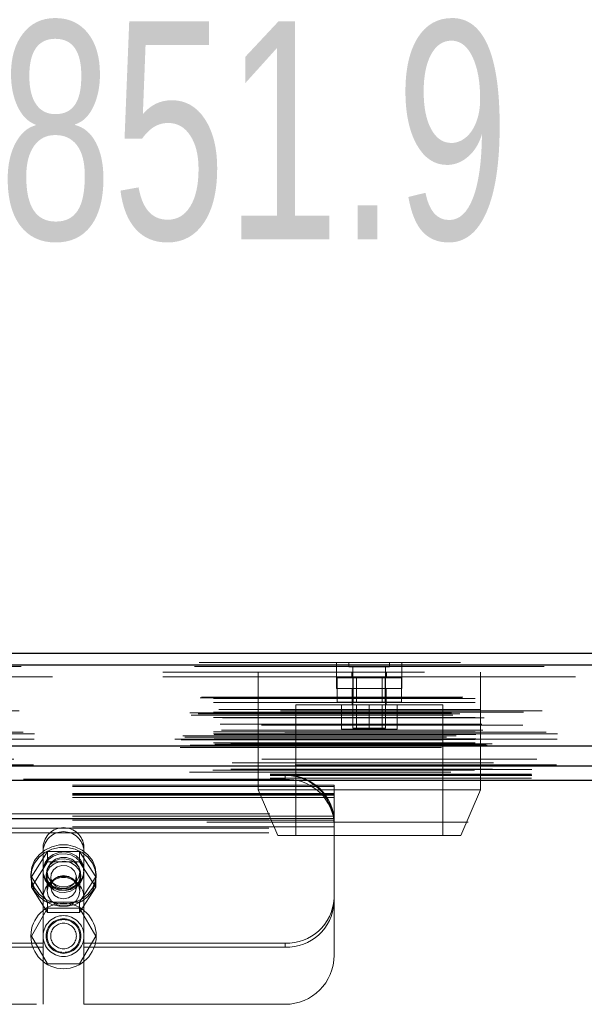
# Model space of a CAD drawing. Header units: inches. Extents: x 0.2 to 10.8, y 0.2 to 8.2.
# Tile 20 of 171: x 3.784 to 4, y 2.125 to 2.502. Entities that reach past the tile are written whole.
import ezdxf

# ---------------------------------------------------------------- set-up
doc = ezdxf.new("R2010")
doc.units = ezdxf.units.IN
doc.header["$MEASUREMENT"] = 0
doc.linetypes.add('HIDDEN', pattern=[0.07500000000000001, 0.05, -0.025])
doc.layers.add('DIMENSIONS', color=140, linetype='Continuous')
doc.layers.add('SLD-0', color=179, linetype='Continuous')
doc.styles.add('SLDTEXTSTYLE0', font='TXT', dxfattribs={"width": 0.7})
doc.dimstyles.new('SLDDIMSTYLE0', dxfattribs={"dimtxt": 0.0849609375, "dimasz": 0.13, "dimexe": 0, "dimexo": 0.0625, "dimgap": 0.021240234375, "dimtad": 0, "dimtih": 1, "dimtoh": 1, "dimlfac": 20, "dimrnd": 1e-09, "dimzin": 12, "dimdsep": 46, "dimtxsty": 'SLDTEXTSTYLE0', "dimsah": 1, "dimcen": 0.09, "dimadec": 0, "dimazin": 3, "dimtfac": 1, "dimtofl": 0, "dimtmove": 0, "dimatfit": 3, "dimfxl": 0, "dimfrac": 2, "dimtolj": 1, "dimtzin": 12, "dimarcsym": 0})

# ---------------------------------------------------------------- blocks, each defined once
blk = doc.blocks.new('_D_29')
at = {"layer": 'DIMENSIONS'}
for p, q in [((3.078871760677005, 2.260963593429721), (3.078871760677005, 2.65352070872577)), ((4.755771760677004, 2.260963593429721), (4.755771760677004, 2.65352070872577)), ((3.078871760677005, 2.52852070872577), (3.660557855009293, 2.52852070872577)), ((3.775690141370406, 2.528520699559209), (3.747160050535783, 2.528520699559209)), ((3.747160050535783, 2.528520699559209), (3.747160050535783, 2.393489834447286)), ((4.098838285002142, 2.528520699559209), (4.127368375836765, 2.528520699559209)), ((4.127368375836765, 2.528520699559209), (4.127368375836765, 2.393489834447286)), ((4.755771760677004, 2.52852070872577), (4.213970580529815, 2.52852070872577)), ((3.747160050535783, 2.393489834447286), (3.775690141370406, 2.393489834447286)), ((4.127368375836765, 2.393489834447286), (4.098838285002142, 2.393489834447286))]:
    blk.add_line(p, q, dxfattribs=at)
for points in [[(3.078871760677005, 2.52852070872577), (3.208871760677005, 2.50852070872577), (3.208871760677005, 2.54852070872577)], [(4.755771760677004, 2.52852070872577), (4.625771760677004, 2.54852070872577), (4.625771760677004, 2.50852070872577)]]:
    blk.add_solid(points, dxfattribs=at)
at = {"layer": 'DIMENSIONS', "char_height": 0.08333333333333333, "attachment_point": 1, "style": 'SLDTEXTSTYLE0'}
for s, insert in [('33.54', (3.775690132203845, 2.654963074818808)), ('851.9', (3.775690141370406, 2.500912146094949))]:
    blk.add_mtext(s, dxfattribs=dict(at, insert=insert))

msp = doc.modelspace()

# ---------------------------------------------------------------- linework, layer by layer
at = {"layer": 'SLD-0', "linetype": 'Continuous', "lineweight": 25}
for p, q in [((3.052228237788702, 2.259420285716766), (4.782407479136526, 2.259420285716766)), ((3.050461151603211, 2.254957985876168), (4.784174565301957, 2.254957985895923)), ((3.045010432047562, 2.224045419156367), (4.789625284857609, 2.224045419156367)), ((3.079467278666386, 2.216363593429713), (4.755176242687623, 2.216363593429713)), ((3.079467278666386, 2.210963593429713), (4.755176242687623, 2.210963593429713))]:
    msp.add_line(p, q, dxfattribs=at)
at = {"layer": 'SLD-0', "linetype": 'HIDDEN', "lineweight": 18}
for p, q in [((4.784174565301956, 2.254957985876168), (3.05046115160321, 2.254957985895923)), ((3.050461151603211, 2.254332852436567), (4.784174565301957, 2.254332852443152)), ((4.784174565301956, 2.254332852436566), (3.05046115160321, 2.254332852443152)), ((3.052228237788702, 2.255820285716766), (4.782407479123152, 2.255820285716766)), ((3.904834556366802, 2.255820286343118), (3.904834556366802, 2.252220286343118)), ((3.909505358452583, 2.255820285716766), (3.909505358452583, 2.254257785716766)), ((3.909505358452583, 2.254257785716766), (3.925130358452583, 2.254257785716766)), ((3.911067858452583, 2.254257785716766), (3.911067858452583, 2.230820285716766)), ((3.923567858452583, 2.230820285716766), (3.923567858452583, 2.254257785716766)), ((3.925130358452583, 2.254257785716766), (3.925130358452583, 2.255820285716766)), ((3.929834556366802, 2.252220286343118), (3.929834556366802, 2.255820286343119)), ((4.738459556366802, 2.252220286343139), (3.096209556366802, 2.252220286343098)), ((3.096209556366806, 2.250420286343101), (4.738459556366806, 2.250420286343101)), ((3.096209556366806, 2.250420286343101), (4.738459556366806, 2.250420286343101)), ((4.738459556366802, 2.250420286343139), (3.096209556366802, 2.250420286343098)), ((4.738459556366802, 2.250420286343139), (3.096209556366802, 2.250420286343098)), ((3.874817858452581, 2.252220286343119), (3.874817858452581, 2.207220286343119)), ((3.904817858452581, 2.252220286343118), (3.904817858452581, 2.245970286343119)), ((3.910692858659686, 2.252220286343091), (3.910692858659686, 2.249970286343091)), ((3.923942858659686, 2.249970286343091), (3.923942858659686, 2.252220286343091)), ((3.929817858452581, 2.245970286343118), (3.929817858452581, 2.252220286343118)), ((3.959817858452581, 2.207220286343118), (3.959817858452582, 2.252220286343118)), ((3.904817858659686, 2.249970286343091), (3.929817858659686, 2.249970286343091)), ((3.905020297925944, 2.249970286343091), (3.905020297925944, 2.240720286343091)), ((3.911169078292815, 2.249970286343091), (3.911169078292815, 2.240720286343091)), ((3.912420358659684, 2.249970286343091), (3.912420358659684, 2.240720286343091)), ((3.922215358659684, 2.240720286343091), (3.922215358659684, 2.249970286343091)), ((3.923466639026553, 2.249970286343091), (3.923466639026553, 2.240720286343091)), ((3.929615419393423, 2.249970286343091), (3.929615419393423, 2.240720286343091)), ((3.053165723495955, 2.242587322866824), (4.781469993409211, 2.242587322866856)), ((3.904817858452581, 2.245970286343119), (3.917317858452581, 2.245970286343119)), ((3.910817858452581, 2.245970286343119), (3.910817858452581, 2.239720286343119)), ((3.917317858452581, 2.245970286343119), (3.929817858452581, 2.245970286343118)), ((3.923817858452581, 2.239720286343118), (3.923817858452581, 2.245970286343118)), ((3.052727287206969, 2.242327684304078), (4.781908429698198, 2.2423276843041)), ((3.057796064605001, 2.242087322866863), (4.776839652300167, 2.242087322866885)), ((3.057796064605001, 2.242087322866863), (4.776839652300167, 2.242087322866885)), ((3.057796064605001, 2.24056777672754), (4.776839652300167, 2.240567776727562)), ((3.945442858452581, 2.239720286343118), (3.889192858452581, 2.239720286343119)), ((3.889192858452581, 2.239720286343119), (3.889192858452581, 2.189720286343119)), ((3.905020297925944, 2.240720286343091), (3.911169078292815, 2.240720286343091)), ((3.906684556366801, 2.23972028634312), (3.906684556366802, 2.23047028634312)), ((3.911169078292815, 2.240720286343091), (3.923466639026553, 2.240720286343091)), ((3.912437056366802, 2.23972028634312), (3.912437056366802, 2.23047028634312)), ((3.917334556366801, 2.23972028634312), (3.917334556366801, 2.23047028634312)), ((3.922232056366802, 2.230470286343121), (3.922232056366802, 2.23972028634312)), ((3.923466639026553, 2.240720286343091), (3.929615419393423, 2.240720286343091)), ((3.927984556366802, 2.23972028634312), (3.927984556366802, 2.230470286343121)), ((3.945442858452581, 2.189720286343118), (3.945442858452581, 2.239720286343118)), ((3.048764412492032, 2.236668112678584), (4.785871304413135, 2.236668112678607)), ((3.049231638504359, 2.235792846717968), (4.785398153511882, 2.23579284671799)), ((4.78345008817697, 2.237369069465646), (3.051184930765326, 2.237369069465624)), ((3.051945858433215, 2.236317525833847), (4.782689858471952, 2.236317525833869)), ((3.057796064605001, 2.236946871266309), (4.776839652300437, 2.236946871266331)), ((4.776280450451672, 2.236951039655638), (3.058347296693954, 2.236951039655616)), ((3.05981564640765, 2.237982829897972), (4.774820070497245, 2.237982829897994)), ((3.057796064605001, 2.234879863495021), (4.776839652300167, 2.234879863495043)), ((4.77609620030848, 2.231880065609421), (3.058539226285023, 2.2318800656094)), ((3.060373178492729, 2.232285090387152), (4.774262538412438, 2.232285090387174)), ((3.060373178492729, 2.232285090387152), (4.774262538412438, 2.232285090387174)), ((3.061254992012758, 2.234689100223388), (4.773375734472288, 2.234689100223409)), ((3.046026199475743, 2.227863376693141), (4.788609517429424, 2.227863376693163)), ((4.78501769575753, 2.229303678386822), (3.049617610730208, 2.229303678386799)), ((3.050554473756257, 2.227881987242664), (4.78408124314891, 2.227881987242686)), ((3.057796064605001, 2.229377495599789), (4.776839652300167, 2.229377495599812)), ((3.057796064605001, 2.228673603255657), (4.776839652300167, 2.228673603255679)), ((3.058046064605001, 2.228423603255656), (4.776589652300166, 2.228423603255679)), ((3.060799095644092, 2.230046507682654), (4.773834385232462, 2.230046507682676)), ((3.089365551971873, 2.228673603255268), (4.776839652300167, 2.228673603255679)), ((3.906684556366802, 2.23047028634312), (3.917334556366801, 2.23047028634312)), ((3.911067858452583, 2.230820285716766), (3.923567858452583, 2.230820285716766)), ((3.917334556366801, 2.23047028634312), (3.927984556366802, 2.230470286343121)), ((3.042985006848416, 2.226580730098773), (4.791650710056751, 2.226580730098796)), ((3.042985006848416, 2.226580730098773), (4.791650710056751, 2.226580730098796)), ((3.045412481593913, 2.226325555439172), (4.789223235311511, 2.226325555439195)), ((4.789169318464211, 2.226631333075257), (3.045466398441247, 2.226631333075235)), ((3.046817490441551, 2.227293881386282), (4.787817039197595, 2.227293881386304)), ((3.048276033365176, 2.224000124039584), (4.786359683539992, 2.224000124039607)), ((3.048401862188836, 2.223984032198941), (4.786233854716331, 2.223984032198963)), ((3.048854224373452, 2.224271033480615), (4.785781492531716, 2.224271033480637)), ((3.048854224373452, 2.224271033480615), (4.785781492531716, 2.224271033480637)), ((3.057796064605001, 2.226423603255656), (4.776839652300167, 2.226423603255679)), ((3.057796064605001, 2.226423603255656), (4.776839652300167, 2.226423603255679)), ((3.057796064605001, 2.225179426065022), (4.776839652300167, 2.225179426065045)), ((3.057796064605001, 2.225179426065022), (4.776839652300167, 2.225179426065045)), ((3.058046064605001, 2.226673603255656), (4.776589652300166, 2.226673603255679)), ((3.058296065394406, 2.224673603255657), (4.776339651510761, 2.224673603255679)), ((3.058296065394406, 2.224673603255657), (4.776339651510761, 2.224673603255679)), ((3.061943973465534, 2.224631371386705), (4.772691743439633, 2.224631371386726)), ((3.061943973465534, 2.224631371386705), (4.772691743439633, 2.224631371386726)), ((3.062407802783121, 2.224303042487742), (4.772227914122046, 2.224303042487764)), ((3.062407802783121, 2.224303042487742), (4.772227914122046, 2.224303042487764)), ((4.764359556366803, 2.22482028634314), (3.070309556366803, 2.224820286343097)), ((3.04501043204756, 2.223420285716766), (4.789625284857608, 2.223420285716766)), ((3.064862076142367, 2.217587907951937), (4.7697736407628, 2.217587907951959)), ((3.057523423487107, 2.214677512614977), (4.777112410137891, 2.214677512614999)), ((3.064424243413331, 2.21511177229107), (4.770197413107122, 2.215111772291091)), ((3.079421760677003, 2.213245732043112), (4.755221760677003, 2.213245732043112)), ((3.079467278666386, 2.214934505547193), (4.755176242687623, 2.214934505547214)), ((3.079467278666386, 2.212763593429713), (4.755176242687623, 2.212763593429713)), ((3.885121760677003, 2.211242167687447), (3.885121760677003, 2.212763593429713)), ((3.079421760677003, 2.211724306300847), (4.755221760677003, 2.211724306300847)), ((3.079467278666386, 2.210963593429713), (4.755176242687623, 2.210963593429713)), ((3.079467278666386, 2.210963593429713), (4.755176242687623, 2.210963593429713)), ((3.079467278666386, 2.210963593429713), (4.755176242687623, 2.210963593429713)), ((3.079467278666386, 2.210963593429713), (4.755176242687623, 2.210963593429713)), ((3.079467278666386, 2.210963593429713), (4.755176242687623, 2.210963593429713)), ((3.903871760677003, 2.208981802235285), (3.578871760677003, 2.208981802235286)), ((3.885121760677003, 2.211242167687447), (3.597621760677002, 2.211242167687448)), ((3.903871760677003, 2.208475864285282), (3.903871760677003, 2.208981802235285)), ((3.903871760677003, 2.208475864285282), (3.578871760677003, 2.208475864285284)), ((3.903871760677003, 2.205863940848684), (3.578871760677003, 2.205863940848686)), ((3.903871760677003, 2.205381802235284), (3.578871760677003, 2.205381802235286)), ((3.903871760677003, 2.205213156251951), (3.578871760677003, 2.205213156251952)), ((3.959817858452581, 2.207220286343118), (3.874817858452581, 2.207220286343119)), ((3.874817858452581, 2.207220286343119), (3.882317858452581, 2.189720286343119)), ((3.903871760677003, 2.19630445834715), (3.903871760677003, 2.208475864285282)), ((3.952317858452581, 2.189720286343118), (3.959817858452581, 2.207220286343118)), ((3.903871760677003, 2.204342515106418), (3.578871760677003, 2.204342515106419)), ((3.579303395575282, 2.198013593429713), (3.903440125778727, 2.198013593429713)), ((3.579303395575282, 2.198013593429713), (3.903440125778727, 2.198013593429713)), ((4.755176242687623, 2.194863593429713), (3.079467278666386, 2.194863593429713)), ((3.903871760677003, 2.19630445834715), (3.578871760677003, 2.196304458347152)), ((3.578871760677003, 2.196135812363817), (3.903871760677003, 2.196135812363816)), ((3.903807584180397, 2.197175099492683), (3.578935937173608, 2.197175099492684)), ((3.903807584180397, 2.195653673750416), (3.578935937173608, 2.195653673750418)), ((3.579001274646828, 2.196213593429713), (3.903742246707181, 2.196213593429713)), ((3.903871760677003, 2.196144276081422), (3.903871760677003, 2.19630445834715)), ((3.903871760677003, 2.196144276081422), (3.903871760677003, 2.194344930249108)), ((3.903871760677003, 2.194344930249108), (3.903871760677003, 2.194013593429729)), ((3.903871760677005, 2.194013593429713), (3.903871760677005, 2.190813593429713)), ((3.903871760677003, 2.193041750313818), (3.578871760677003, 2.19304175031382)), ((3.578871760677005, 2.192613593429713), (3.903871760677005, 2.192613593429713)), ((3.578871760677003, 2.192535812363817), (3.903871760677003, 2.192535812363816)), ((3.578871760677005, 2.190813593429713), (3.903871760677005, 2.190813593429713)), ((3.578871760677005, 2.190813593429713), (3.903871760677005, 2.190813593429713)), ((3.903871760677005, 2.190813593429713), (3.903871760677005, 2.144013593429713)), ((3.952317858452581, 2.189720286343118), (3.882317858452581, 2.189720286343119)), ((3.788124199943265, 2.173951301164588), (3.794272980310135, 2.183603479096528)), ((3.792609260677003, 2.185494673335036), (3.792609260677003, 2.183973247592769)), ((3.792609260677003, 2.16588859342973), (3.792609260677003, 2.183973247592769)), ((3.794272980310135, 2.183603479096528), (3.794272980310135, 2.179694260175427)), ((3.794272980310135, 2.183603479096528), (3.806570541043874, 2.183603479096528)), ((3.806570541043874, 2.183603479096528), (3.806570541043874, 2.179694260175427)), ((3.806570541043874, 2.183603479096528), (3.812719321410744, 2.173951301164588)), ((3.808234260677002, 2.185494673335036), (3.808234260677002, 2.183973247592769)), ((3.808234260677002, 2.16588859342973), (3.808234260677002, 2.183973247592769)), ((3.788124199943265, 2.170042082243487), (3.794272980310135, 2.179694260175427)), ((3.794272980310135, 2.179694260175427), (3.806570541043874, 2.179694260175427)), ((3.806570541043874, 2.179694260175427), (3.812719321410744, 2.170042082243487)), ((3.787921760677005, 2.174902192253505), (3.787921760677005, 2.173951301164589)), ((3.793796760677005, 2.174902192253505), (3.793796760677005, 2.173951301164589)), ((3.794171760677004, 2.1757632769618), (3.794171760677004, 2.168499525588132)), ((3.806671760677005, 2.168499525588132), (3.806671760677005, 2.1757632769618)), ((3.807046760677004, 2.173951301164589), (3.807046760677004, 2.174902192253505)), ((3.812921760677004, 2.173951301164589), (3.812921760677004, 2.174902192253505)), ((3.788124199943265, 2.173951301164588), (3.788124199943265, 2.170042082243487)), ((3.794272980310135, 2.164299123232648), (3.788124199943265, 2.173951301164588)), ((3.795524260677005, 2.173951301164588), (3.795524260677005, 2.170042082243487)), ((3.805319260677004, 2.170042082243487), (3.805319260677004, 2.173951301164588)), ((3.812719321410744, 2.173951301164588), (3.806570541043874, 2.164299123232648)), ((3.812719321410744, 2.173951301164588), (3.812719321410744, 2.170042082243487)), ((3.794272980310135, 2.160389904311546), (3.788124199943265, 2.170042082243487)), ((3.812719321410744, 2.170042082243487), (3.806570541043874, 2.160389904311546)), ((3.792609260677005, 2.165888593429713), (3.792609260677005, 2.125263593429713)), ((3.806570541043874, 2.164299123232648), (3.794272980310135, 2.164299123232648)), ((3.794272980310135, 2.164299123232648), (3.794272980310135, 2.160389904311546)), ((3.806570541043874, 2.164299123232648), (3.806570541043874, 2.160389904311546)), ((3.808234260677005, 2.165888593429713), (3.808234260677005, 2.125263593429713)), ((3.794272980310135, 2.162013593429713), (3.788124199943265, 2.151363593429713)), ((3.806570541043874, 2.162013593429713), (3.794272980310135, 2.162013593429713)), ((3.806570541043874, 2.160389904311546), (3.794272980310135, 2.160389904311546)), ((3.812719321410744, 2.151363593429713), (3.806570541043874, 2.162013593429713)), ((3.792609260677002, 2.148675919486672), (3.690134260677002, 2.148675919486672)), ((3.788124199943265, 2.151363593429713), (3.794272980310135, 2.140713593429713)), ((3.806570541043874, 2.140713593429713), (3.812719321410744, 2.151363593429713)), ((3.885121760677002, 2.148675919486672), (3.808234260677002, 2.148675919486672)), ((3.885121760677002, 2.148675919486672), (3.885121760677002, 2.147154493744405)), ((3.792609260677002, 2.147154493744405), (3.690134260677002, 2.147154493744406)), ((3.885121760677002, 2.147154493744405), (3.808234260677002, 2.147154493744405)), ((3.794272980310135, 2.140713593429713), (3.806570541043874, 2.140713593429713)), ((3.690134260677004, 2.125263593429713), (3.792609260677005, 2.125263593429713)), ((3.808234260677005, 2.125263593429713), (3.885121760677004, 2.125263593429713))]:
    msp.add_line(p, q, dxfattribs=at)
at = {"layer": 'SLD-0', "linetype": 'HIDDEN', "lineweight": 18, "flags": 128}
for points in [[(4.788989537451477, 2.216825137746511), (3.880757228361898, 2.216825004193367), (3.045642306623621, 2.216825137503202)], [(4.788988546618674, 2.216825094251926), (3.988493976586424, 2.216823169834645), (3.04564308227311, 2.216825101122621)], [(4.781469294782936, 2.218949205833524), (3.931233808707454, 2.218949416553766), (3.053170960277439, 2.218949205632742)], [(4.776207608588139, 2.218960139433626), (3.931233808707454, 2.218960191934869), (3.058427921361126, 2.218960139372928)], [(3.048568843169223, 2.214007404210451), (3.903392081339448, 2.214006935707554), (4.786072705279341, 2.214007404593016)], [(3.06443904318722, 2.215111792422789), (3.903398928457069, 2.21511223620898), (4.770212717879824, 2.215111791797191)], [(3.079467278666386, 2.212872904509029), (3.903392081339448, 2.21287266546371), (4.755176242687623, 2.212872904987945)], [(3.787921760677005, 2.174902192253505), (3.788284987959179, 2.17219102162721), (3.78935356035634, 2.16963741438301), (3.791065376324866, 2.167389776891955), (3.793320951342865, 2.165578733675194), (3.795989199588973, 2.164309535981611), (3.798915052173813, 2.163655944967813), (3.801928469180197, 2.163655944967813), (3.804854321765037, 2.164309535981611), (3.807522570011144, 2.165578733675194), (3.809778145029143, 2.167389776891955), (3.81148996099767, 2.16963741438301), (3.81255853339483, 2.17219102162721), (3.812921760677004, 2.174902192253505), (3.81255853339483, 2.177613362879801), (3.81148996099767, 2.180166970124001), (3.809778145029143, 2.182414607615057), (3.807522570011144, 2.184225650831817), (3.804854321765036, 2.1854948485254), (3.801928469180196, 2.186148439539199), (3.798915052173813, 2.186148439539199), (3.795989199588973, 2.1854948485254), (3.793320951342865, 2.184225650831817), (3.791065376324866, 2.182414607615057), (3.789353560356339, 2.180166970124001), (3.788284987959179, 2.177613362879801), (3.787921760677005, 2.174902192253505)], [(3.787921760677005, 2.173951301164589), (3.788284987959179, 2.171240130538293), (3.78935356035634, 2.168686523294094), (3.791065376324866, 2.166438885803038), (3.793320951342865, 2.164627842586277), (3.795989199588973, 2.163358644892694), (3.798915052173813, 2.162705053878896), (3.801928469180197, 2.162705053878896), (3.804854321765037, 2.163358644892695), (3.807522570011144, 2.164627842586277), (3.809778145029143, 2.166438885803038), (3.81148996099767, 2.168686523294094), (3.81255853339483, 2.171240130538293), (3.812921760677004, 2.173951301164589), (3.81255853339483, 2.176662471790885), (3.81148996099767, 2.179216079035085), (3.809778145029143, 2.18146371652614), (3.807522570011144, 2.183274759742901), (3.804854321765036, 2.184543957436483), (3.801928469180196, 2.185197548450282), (3.798915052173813, 2.185197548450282), (3.795989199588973, 2.184543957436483), (3.793320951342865, 2.183274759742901), (3.791065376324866, 2.18146371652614), (3.789353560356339, 2.179216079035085), (3.788284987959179, 2.176662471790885), (3.787921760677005, 2.173951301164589)], [(3.808234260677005, 2.17642361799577), (3.807887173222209, 2.174336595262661), (3.806876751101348, 2.172435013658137), (3.805292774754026, 2.170887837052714), (3.803275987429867, 2.169832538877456), (3.801005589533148, 2.169362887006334), (3.798683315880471, 2.169520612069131), (3.796515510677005, 2.170291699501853), (3.794694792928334, 2.17160763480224), (3.793382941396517, 2.173351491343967), (3.792696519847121, 2.175368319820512), (3.792696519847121, 2.177478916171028), (3.793382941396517, 2.179495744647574), (3.794694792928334, 2.1812396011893), (3.796515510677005, 2.182555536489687), (3.798683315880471, 2.183326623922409), (3.801005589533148, 2.183484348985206), (3.803275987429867, 2.183014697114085), (3.805292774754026, 2.181959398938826), (3.806876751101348, 2.180412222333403), (3.807887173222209, 2.178510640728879), (3.808234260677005, 2.17642361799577)], [(3.808234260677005, 2.1757632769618), (3.807887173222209, 2.173676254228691), (3.806876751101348, 2.171774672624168), (3.805292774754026, 2.170227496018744), (3.803275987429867, 2.169172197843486), (3.801005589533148, 2.168702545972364), (3.798683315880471, 2.168860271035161), (3.796515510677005, 2.169631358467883), (3.794694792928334, 2.170947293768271), (3.793382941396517, 2.172691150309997), (3.792696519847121, 2.174707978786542), (3.792696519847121, 2.176818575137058), (3.793382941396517, 2.178835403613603), (3.794694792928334, 2.18057926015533), (3.796515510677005, 2.181895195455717), (3.798683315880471, 2.182666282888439), (3.801005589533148, 2.182824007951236), (3.803275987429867, 2.182354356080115), (3.805292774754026, 2.181299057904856), (3.806876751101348, 2.179751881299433), (3.807887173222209, 2.177850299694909), (3.808234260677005, 2.1757632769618)], [(3.793796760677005, 2.174902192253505), (3.794155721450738, 2.172952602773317), (3.795193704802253, 2.171214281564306), (3.796798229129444, 2.169875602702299), (3.798795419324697, 2.169081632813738), (3.800968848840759, 2.168918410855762), (3.80308299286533, 2.169403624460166), (3.804908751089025, 2.170484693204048), (3.806248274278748, 2.172044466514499), (3.806956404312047, 2.173913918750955), (3.806956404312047, 2.175890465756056), (3.806248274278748, 2.177759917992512), (3.804908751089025, 2.179319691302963), (3.80308299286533, 2.180400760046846), (3.800968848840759, 2.180885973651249), (3.798795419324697, 2.180722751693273), (3.796798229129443, 2.179928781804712), (3.795193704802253, 2.178590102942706), (3.794155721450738, 2.176851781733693), (3.793796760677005, 2.174902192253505)], [(3.793796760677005, 2.173951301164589), (3.794155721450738, 2.172001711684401), (3.795193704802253, 2.170263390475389), (3.796798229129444, 2.168924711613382), (3.798795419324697, 2.168130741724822), (3.800968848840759, 2.167967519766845), (3.80308299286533, 2.168452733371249), (3.804908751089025, 2.169533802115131), (3.806248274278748, 2.171093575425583), (3.806956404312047, 2.172963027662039), (3.806956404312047, 2.174939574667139), (3.806248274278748, 2.176809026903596), (3.804908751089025, 2.178368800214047), (3.80308299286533, 2.179449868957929), (3.800968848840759, 2.179935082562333), (3.798795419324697, 2.179771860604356), (3.796798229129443, 2.178977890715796), (3.795193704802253, 2.177639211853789), (3.794155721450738, 2.175900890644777), (3.793796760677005, 2.173951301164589)], [(3.806671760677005, 2.1757632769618), (3.806294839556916, 2.173825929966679), (3.805209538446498, 2.172122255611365), (3.803546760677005, 2.170857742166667), (3.801507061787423, 2.170184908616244), (3.799336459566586, 2.170184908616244), (3.797296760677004, 2.170857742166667), (3.795633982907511, 2.172122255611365), (3.794548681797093, 2.173825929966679), (3.794171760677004, 2.1757632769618), (3.794548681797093, 2.177700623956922), (3.795633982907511, 2.179404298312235), (3.797296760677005, 2.180668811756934), (3.799336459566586, 2.181341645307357), (3.801507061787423, 2.181341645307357), (3.803546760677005, 2.180668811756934), (3.805209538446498, 2.179404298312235), (3.806294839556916, 2.177700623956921), (3.806671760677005, 2.1757632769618)], [(3.802870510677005, 2.170107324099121), (3.801061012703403, 2.169550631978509), (3.799154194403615, 2.169663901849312), (3.797440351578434, 2.170429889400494), (3.79618040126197, 2.171731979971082), (3.795566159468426, 2.173371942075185), (3.795691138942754, 2.175100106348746), (3.796536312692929, 2.176653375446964), (3.797973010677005, 2.177795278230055), (3.799782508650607, 2.178351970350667), (3.801689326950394, 2.178238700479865), (3.803403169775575, 2.177472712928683), (3.804663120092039, 2.176170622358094), (3.805277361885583, 2.174530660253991), (3.805152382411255, 2.17280249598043), (3.804307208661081, 2.171249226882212), (3.802870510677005, 2.170107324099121)], [(3.806671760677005, 2.168499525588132), (3.806294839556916, 2.16656217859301), (3.805209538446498, 2.164858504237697), (3.803546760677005, 2.163593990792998), (3.801507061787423, 2.162921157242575), (3.799336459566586, 2.162921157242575), (3.797296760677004, 2.163593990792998), (3.795633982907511, 2.164858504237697), (3.794548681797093, 2.16656217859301), (3.794171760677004, 2.168499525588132), (3.794548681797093, 2.170436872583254), (3.795633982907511, 2.172140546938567), (3.797296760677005, 2.173405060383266), (3.799336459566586, 2.174077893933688), (3.801507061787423, 2.174077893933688), (3.803546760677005, 2.173405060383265), (3.805209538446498, 2.172140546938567), (3.806294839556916, 2.170436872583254), (3.806671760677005, 2.168499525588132)], [(3.805319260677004, 2.170042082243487), (3.804946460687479, 2.168343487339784), (3.803884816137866, 2.166903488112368), (3.802295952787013, 2.165941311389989), (3.800421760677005, 2.165603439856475), (3.798547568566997, 2.165941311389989), (3.796958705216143, 2.166903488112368), (3.795897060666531, 2.168343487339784), (3.795524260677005, 2.170042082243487), (3.795897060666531, 2.17174067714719), (3.796958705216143, 2.173180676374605), (3.798547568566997, 2.174142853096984), (3.800421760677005, 2.174480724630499), (3.802295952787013, 2.174142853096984), (3.803884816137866, 2.173180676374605), (3.804946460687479, 2.171740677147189), (3.805319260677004, 2.170042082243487)]]:
    msp.add_lwpolyline(points, dxfattribs=at)
at = {"layer": 'SLD-0', "linetype": 'HIDDEN', "lineweight": 18}
for radius in [0.01249999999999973, 0.0078125, 0.006624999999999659, 0.006250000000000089, 0.004897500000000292]:
    msp.add_circle((3.800421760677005, 2.151363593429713), radius, dxfattribs=at)
for centre, radius, start, end in [((3.885866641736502, 2.194662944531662), 0.01811596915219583, 7.970935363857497, 92.3565162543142), ((3.885121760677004, 2.194013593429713), 0.01875, 12.31776598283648, 90), ((3.885866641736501, 2.193141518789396), 0.01811596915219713, 7.970935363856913, 92.35651625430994), ((3.800421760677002, 2.184936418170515), 0.007832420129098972, 4.087218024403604, 175.9127819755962), ((3.800421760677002, 2.183414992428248), 0.00783242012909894, 4.087218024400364, 175.9127819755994), ((3.800421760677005, 2.165888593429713), 0.0078125, 0, 180), ((3.8859589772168, 2.166592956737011), 0.01793658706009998, 267.3246632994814, 357.0478590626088), ((3.8859589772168, 2.165071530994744), 0.01793658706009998, 267.3246632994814, 357.0478590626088), ((3.885121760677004, 2.144013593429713), 0.01875000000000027, 270.0000000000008, 0)]:
    msp.add_arc(centre, radius, start, end, dxfattribs=at)
for points in [[(3.903742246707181, 2.196213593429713), (3.903742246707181, 2.196213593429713), (3.903736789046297, 2.196261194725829), (3.903713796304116, 2.196444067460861), (3.903696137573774, 2.196579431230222), (3.903646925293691, 2.196913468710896), (3.903614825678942, 2.197114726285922), (3.903537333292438, 2.197545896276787), (3.903491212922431, 2.197779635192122), (3.903440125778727, 2.198013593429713)], [(3.903871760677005, 2.194013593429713), (3.903871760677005, 2.194356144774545), (3.903862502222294, 2.194662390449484), (3.903835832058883, 2.195205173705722), (3.903818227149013, 2.195442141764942), (3.903785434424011, 2.195820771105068), (3.903769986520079, 2.195967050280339), (3.903748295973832, 2.196164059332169), (3.903742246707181, 2.196213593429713), (3.903742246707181, 2.196213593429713)], [(3.903807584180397, 2.197175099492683), (3.903820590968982, 2.197032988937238), (3.903831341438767, 2.196902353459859), (3.903848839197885, 2.19666349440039), (3.903855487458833, 2.19655614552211), (3.903864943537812, 2.196376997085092), (3.903867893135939, 2.196302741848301), (3.903871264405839, 2.196194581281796), (3.903871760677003, 2.1961595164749), (3.903871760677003, 2.196144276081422)]]:
    msp.add_open_spline(points, degree=3, knots=[0, 0, 0, 0, 0.25, 0.25, 0.5, 0.5, 0.75, 0.75, 1, 1, 1, 1], dxfattribs=at)

# ---------------------------------------------------------------- dimensions: what is measured, and where the dimension line sits
at = {"layer": 'DIMENSIONS'}
dim = msp.add_linear_dim(base=(4.755771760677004, 2.52852070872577), p1=(3.078871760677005, 2.210963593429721), p2=(4.755771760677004, 2.210963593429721), dimstyle='SLDDIMSTYLE0', dxfattribs=at)
dim.commit()
dim.dimension.update_dxf_attribs({"geometry": '_D_29', "text_midpoint": (3.937264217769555, 2.52852070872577), "dimtype": 160})

doc.saveas('drawing.dxf')
